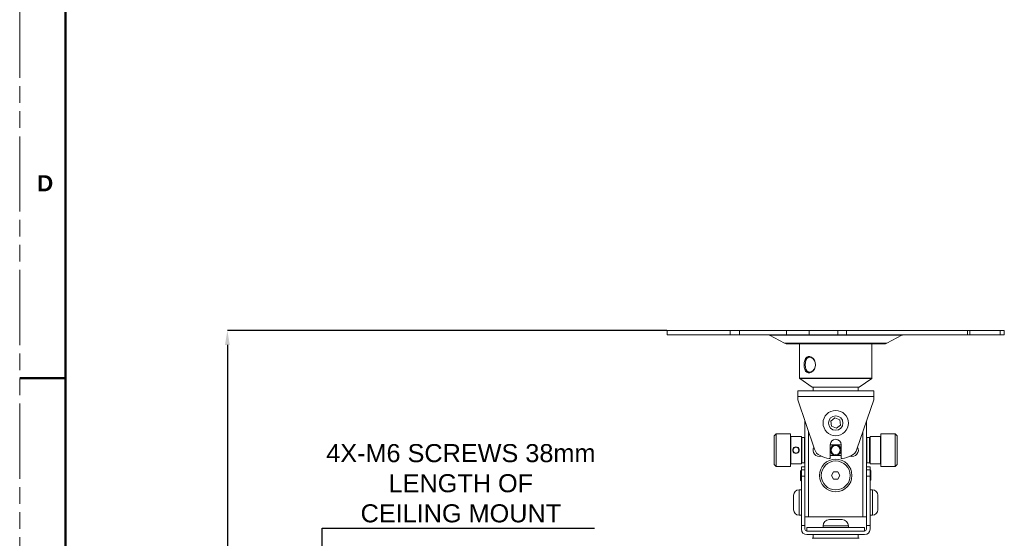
# Model space of a CAD drawing. Header units: millimetres. Extents: x 3925 to 5043, y -86 to 778.
# Tile 14 of 96: x 3925 to 4197, y 193 to 337. Entities that reach past the tile are written whole.
import ezdxf

# ---------------------------------------------------------------- set-up
doc = ezdxf.new("R2010")
doc.units = ezdxf.units.MM
doc.header["$LTSCALE"] = 46.255
doc.header["$PDMODE"] = 3
doc.header["$PDSIZE"] = 1
doc.linetypes.add('PHANTOM', pattern=[0.8, 0.45, -0.05, 0.1, -0.05, 0.1, -0.05])
doc.layers.get('0').update_dxf_attribs({"linetype": 'CONTINUOUS'})
doc.layers.get('Defpoints').update_dxf_attribs({"linetype": 'CONTINUOUS'})
doc.layers.add('1', color=7, linetype='CONTINUOUS')
doc.layers.add('ARAKNO_13891DXF_CONTINUOUS_LINE', color=7, linetype='CONTINUOUS')
doc.styles.add('SLDTEXTSTYLE0', font='arialbd.ttf', dxfattribs={"height": 5.5})
doc.styles.add('SLDTEXTSTYLE2', font='arial.ttf')
doc.dimstyles.new('SLDDIMSTYLE1', dxfattribs={"dimtxt": 5.650301, "dimasz": 4.572, "dimexe": 0, "dimexo": 0.0625, "dimgap": 1.412575, "dimtad": 0, "dimtih": 1, "dimtoh": 1, "dimlfac": 3.5, "dimrnd": 1e-09, "dimzin": 4, "dimdsep": 46, "dimtxsty": 'SLDTEXTSTYLE0', "dimsah": 1, "dimcen": 0.09, "dimadec": 0, "dimazin": 1, "dimtol": 1, "dimtp": 0.8, "dimtm": 0.8, "dimtfac": 1, "dimtdec": 1, "dimtofl": 0, "dimtmove": 0, "dimatfit": 3, "dimfxl": 1, "dimfrac": 2, "dimtolj": 1, "dimarcsym": 0})

# ---------------------------------------------------------------- blocks, each defined once
blk = doc.blocks.new('*D66')
at = {"color": 0, "linetype": 'Continuous', "lineweight": -2}
for p, q in [((4008.58, 182), (4008.58, 196.29)), ((4008.58, 196.29), (4083.98, 196.29)), ((4109.21, 182), (4008.58, 182)), ((4008.58, 165), (4008.58, 178)), ((4109.21, 161), (4008.58, 161))]:
    blk.add_line(p, q, dxfattribs=at)
at = {"color": 0, "linetype": 'Continuous'}
for points in [[(4007.92, 178), (4009.25, 178), (4008.58, 182)], [(4007.92, 165), (4009.25, 165), (4008.58, 161)]]:
    blk.add_solid(points, dxfattribs=at)
at = {"layer": 'Defpoints', "color": 0, "linetype": 'Continuous'}
for p in [(4109.28, 182), (4008.58, 161), (4109.28, 161)]:
    blk.add_point(p, dxfattribs=at)
at = {"color": 0, "linetype": 'Continuous', "lineweight": 0, "insert": (4046.99, 208.71), "char_height": 5, "attachment_point": 5, "style": 'SLDTEXTSTYLE2'}
blk.add_mtext('\\A1;4X-M6 SCREWS 38mm \\PLENGTH OF \\PCEILING MOUNT', dxfattribs=at)
blk = doc.blocks.new('*D67')
at = {"color": 0, "linetype": 'Continuous', "lineweight": -2}
for p, q in [((4104.01, 251.06), (3982.38, 251.06)), ((3982.38, 247.06), (3982.38, 67.75)), ((4019.56, 63.75), (3982.38, 63.75))]:
    blk.add_line(p, q, dxfattribs=at)
at = {"color": 0, "linetype": 'Continuous'}
for points in [[(3981.71, 247.06), (3983.04, 247.06), (3982.38, 251.06)], [(3981.71, 67.75), (3983.04, 67.75), (3982.38, 63.75)]]:
    blk.add_solid(points, dxfattribs=at)
at = {"layer": 'Defpoints', "color": 0, "linetype": 'Continuous'}
for p in [(4104.07, 251.06), (3982.38, 63.75), (4019.62, 63.75)]:
    blk.add_point(p, dxfattribs=at)
at = {"color": 0, "linetype": 'Continuous', "lineweight": 0, "insert": (3977.76, 157.41), "char_height": 5, "attachment_point": 5, "rotation": 90, "style": 'SLDTEXTSTYLE2'}
blk.add_mtext('\\A1;374.61 [14.75]', dxfattribs=at)

msp = doc.modelspace()

# ---------------------------------------------------------------- linework, layer by layer
at = {"color": 7, "linetype": 'PHANTOM', "lineweight": 0}
msp.add_line((3924.9114, -86.0394), (3924.9114, 777.5606), dxfattribs=at)
at = {"layer": '1', "color": 7, "linetype": 'Continuous', "lineweight": 50}
for p, q in [((3937.6114, 752.1606), (3937.6114, -60.6394)), ((3924.9114, 237.8106), (3937.6114, 237.8106))]:
    msp.add_line(p, q, dxfattribs=at)
at = {"layer": 'ARAKNO_13891DXF_CONTINUOUS_LINE', "color": 7, "linetype": 'Continuous', "lineweight": 0}
for p, q in [((4104.0659, 249.8089), (4104.0659, 251.0589)), ((4197.3843, 251.0589), (4104.0662, 251.0589)), ((4104.0715, 249.8089), (4104.0715, 251.0589)), ((4121.4811, 249.8089), (4121.4811, 251.0589)), ((4124.1015, 249.8089), (4124.1015, 251.0589)), ((4137.0723, 249.8089), (4137.0723, 251.0589)), ((4143.3469, 249.8089), (4143.3469, 251.0589)), ((4151.3239, 249.8089), (4151.3239, 251.0589)), ((4153.7236, 249.8089), (4153.7236, 251.0589)), ((4187.1991, 249.8089), (4187.1991, 251.0589)), ((4187.7992, 249.8089), (4187.7992, 251.0589)), ((4196.237, 249.8089), (4196.237, 251.0589)), ((4197.3846, 249.8089), (4197.3846, 251.0589)), ((4104.0662, 249.8089), (4197.3843, 249.8089)), ((4132.3835, 249.7504), (4132.2698, 249.794)), ((4169.067, 249.7504), (4132.3835, 249.7504)), ((4136.59, 247.5137), (4132.3835, 249.7504)), ((4164.8605, 247.5137), (4169.067, 249.7504)), ((4169.067, 249.7504), (4169.1808, 249.794)), ((4164.8605, 247.5137), (4136.59, 247.5137)), ((4136.9882, 247.3609), (4136.59, 247.5137)), ((4137.4116, 247.3089), (4136.9882, 247.3609)), ((4137.4123, 247.3089), (4164.0383, 247.3089)), ((4140.7253, 237.8604), (4140.7253, 247.3089)), ((4160.7253, 237.8604), (4160.7253, 247.3089)), ((4164.0389, 247.3089), (4164.4623, 247.3609)), ((4164.4623, 247.3609), (4164.8605, 247.5137)), ((4142.286, 241.5591), (4141.9727, 241.559)), ((4160.7253, 237.8604), (4140.7253, 237.8604)), ((4160.6834, 237.779), (4140.7671, 237.779)), ((4144.1992, 235.3275), (4140.7671, 237.779)), ((4157.2513, 235.3275), (4160.6834, 237.779)), ((4157.2513, 235.3275), (4144.1992, 235.3275)), ((4157.2237, 235.3137), (4144.2268, 235.3137)), ((4144.2576, 235.3089), (4157.193, 235.3089)), ((4144.5003, 234.3089), (4144.5003, 235.3089)), ((4156.9503, 234.3089), (4156.9503, 235.3089)), ((4140.218, 234.3089), (4161.2326, 234.3089)), ((4140.218, 234.3089), (4140.218, 231.8089)), ((4140.218, 232.8089), (4161.2326, 232.8089)), ((4144.8541, 218.1332), (4140.218, 231.8089)), ((4161.2326, 231.8089), (4156.5965, 218.1332)), ((4161.2326, 234.3089), (4161.2326, 231.8089)), ((4149.3873, 225.948), (4150.5251, 226.8361)), ((4151.8631, 226.2947), (4150.5251, 226.8361)), ((4152.0633, 224.8652), (4151.8631, 226.2947)), ((4142.2253, 196.0043), (4142.2253, 225.8878)), ((4149.3873, 225.948), (4149.5874, 224.5186)), ((4149.5874, 224.5186), (4150.9254, 223.9772)), ((4152.0633, 224.8652), (4150.9254, 223.9772)), ((4159.2253, 225.8878), (4159.2253, 196.0043)), ((4133.7253, 221.9066), (4134.2253, 222.4066)), ((4133.7253, 221.9066), (4133.7253, 213.9066)), ((4134.2253, 222.4066), (4138.2253, 222.4066)), ((4134.2253, 222.4066), (4134.2253, 213.4066)), ((4138.2253, 213.4066), (4138.2253, 222.4066)), ((4141.2253, 221.6566), (4138.3253, 221.6566)), ((4138.3253, 221.6566), (4138.3253, 214.1566)), ((4141.2253, 214.1566), (4141.2253, 221.6566)), ((4141.2253, 221.3066), (4141.3253, 221.4066)), ((4141.3253, 221.4066), (4142.1253, 221.4066)), ((4141.3253, 214.4066), (4141.3253, 221.4066)), ((4142.2253, 221.3066), (4142.1253, 221.4066)), ((4142.1253, 221.4066), (4142.1253, 214.4066)), ((4143.2253, 222.938), (4143.2253, 199.4066)), ((4158.2253, 199.4066), (4158.2253, 222.938)), ((4159.2253, 221.3066), (4159.3253, 221.4066)), ((4159.3253, 221.4066), (4160.1253, 221.4066)), ((4159.3253, 214.4066), (4159.3253, 221.4066)), ((4160.2253, 221.3066), (4160.1253, 221.4066)), ((4160.1253, 221.4066), (4160.1253, 214.4066)), ((4160.2253, 221.6566), (4163.1253, 221.6566)), ((4160.2253, 214.1566), (4160.2253, 221.6566)), ((4163.1253, 221.6566), (4163.1253, 214.1566)), ((4167.2253, 222.4066), (4163.2253, 222.4066)), ((4163.2253, 222.4066), (4163.2253, 213.4066)), ((4167.7253, 221.9066), (4167.2253, 222.4066)), ((4167.2253, 222.4066), (4167.2253, 213.4066)), ((4167.7253, 213.9066), (4167.7253, 221.9066)), ((4139.7225, 218.8169), (4139.4206, 218.7605)), ((4140.0294, 218.761), (4139.7225, 218.8169)), ((4139.7225, 218.8169), (4139.7255, 218.7171)), ((4149.2253, 219.4066), (4152.2253, 219.4066)), ((4149.2253, 219.4066), (4149.2253, 215.815)), ((4152.2253, 215.815), (4152.2253, 219.4066)), ((4139.4223, 217.0521), (4139.7253, 216.9963)), ((4139.7253, 217.0961), (4139.7253, 216.9963)), ((4139.7253, 216.9963), (4140.0274, 217.0515)), ((4152.2253, 216.4066), (4149.2253, 216.4066)), ((4134.2253, 213.4066), (4133.7253, 213.9066)), ((4138.2253, 213.4066), (4134.2253, 213.4066)), ((4138.3253, 214.1566), (4141.2253, 214.1566)), ((4141.3253, 214.4066), (4141.2253, 214.5066)), ((4141.2253, 213.2483), (4142.2253, 213.2483)), ((4141.2253, 213.2483), (4141.2253, 196.0043)), ((4141.2253, 213.2442), (4142.2253, 213.2442)), ((4142.1253, 214.4066), (4141.3253, 214.4066)), ((4142.1253, 214.4066), (4142.2253, 214.5066)), ((4159.2253, 214.5066), (4159.3253, 214.4066)), ((4159.2253, 213.2483), (4160.2253, 213.2483)), ((4160.2253, 213.2442), (4159.2253, 213.2442)), ((4159.3253, 214.4066), (4160.1253, 214.4066)), ((4160.2253, 214.5066), (4160.1253, 214.4066)), ((4163.1253, 214.1566), (4160.2253, 214.1566)), ((4160.2253, 196.0043), (4160.2253, 213.2483)), ((4163.2253, 213.4066), (4167.2253, 213.4066)), ((4167.2253, 213.4066), (4167.7253, 213.9066)), ((4140.9684, 212.1018), (4141.217, 212.3532)), ((4140.9684, 212.1018), (4140.9824, 209.6019)), ((4141.2253, 212.4212), (4142.2253, 212.4212)), ((4142.2253, 210.68), (4141.2253, 210.68)), ((4150.1423, 211.9034), (4149.5706, 210.9001)), ((4149.5706, 210.9001), (4150.1535, 209.9034)), ((4150.1423, 211.9034), (4151.297, 211.9098)), ((4151.3082, 209.9099), (4150.1535, 209.9034)), ((4151.88, 210.9131), (4151.297, 211.9098)), ((4151.3082, 209.9099), (4151.88, 210.9131)), ((4160.2253, 212.4212), (4159.2253, 212.4212)), ((4160.2253, 210.68), (4159.2253, 210.68)), ((4160.2404, 212.4365), (4160.4681, 212.2114)), ((4160.4821, 209.7114), (4160.4681, 212.2114)), ((4141.2338, 209.3533), (4140.9824, 209.6019)), ((4160.4821, 209.7114), (4160.2335, 209.46)), ((4139.0753, 205.4065), (4139.0753, 201.4068)), ((4141.2253, 206.9066), (4140.5753, 206.9066)), ((4140.5753, 206.9066), (4140.5753, 199.9066)), ((4160.2253, 206.9066), (4160.8753, 206.9066)), ((4160.8753, 206.9066), (4160.8753, 199.9066)), ((4162.3753, 201.4068), (4162.3753, 205.4064)), ((4141.2253, 199.9066), (4140.5753, 199.9066)), ((4159.2253, 199.4066), (4142.2253, 199.4066)), ((4160.2253, 199.9066), (4160.8753, 199.9066)), ((4142.2253, 197.0043), (4141.2253, 197.0043)), ((4158.7253, 196.5043), (4142.7253, 196.5043)), ((4142.7253, 195.5043), (4142.7253, 196.5043)), ((4154.2253, 196.9043), (4147.2253, 196.9043)), ((4147.2253, 196.9043), (4147.2253, 196.5043)), ((4152.4753, 198.6543), (4148.9753, 198.6543)), ((4154.2253, 196.9043), (4154.2253, 196.5043)), ((4158.7253, 195.5043), (4158.7253, 196.5043)), ((4159.2253, 197.0043), (4160.2253, 197.0043)), ((4158.7253, 195.5043), (4142.7253, 195.5043)), ((4142.7253, 194.5043), (4158.7253, 194.5043)), ((4157.2237, 193.4996), (4144.2268, 193.4996)), ((4157.1929, 193.5043), (4144.2577, 193.5043)), ((4144.5003, 194.5043), (4144.5003, 193.5043)), ((4156.9503, 194.5043), (4156.9503, 193.5043))]:
    msp.add_line(p, q, dxfattribs=at)
for points in [[(4141.9727, 241.559), (4142.0178, 242.1827), (4142.155, 242.773), (4142.3867, 243.2724), (4142.7121, 243.6347), (4143.1139, 243.8278), (4143.5656, 243.8341)], [(4142.286, 241.5591), (4142.3339, 242.203), (4142.4833, 242.7844), (4142.7346, 243.2506), (4143.0816, 243.5511), (4143.4989, 243.6529)], [(4143.4989, 243.6529), (4143.9487, 243.553), (4144.3917, 243.2595), (4144.7704, 242.7943), (4145.0239, 242.206), (4145.1143, 241.5589)], [(4143.5656, 243.8341), (4144.0352, 243.651), (4144.4733, 243.2946), (4144.8276, 242.7937), (4145.0589, 242.1912), (4145.1378, 241.5589)], [(4143.596, 239.2899), (4143.1426, 239.2837), (4142.734, 239.4667), (4142.4008, 239.8237), (4142.1618, 240.3245), (4142.0191, 240.9258), (4141.9727, 241.559)], [(4143.4989, 239.4649), (4143.0845, 239.5652), (4142.7409, 239.859), (4142.4867, 240.3246), (4142.3343, 240.9126), (4142.286, 241.5591)], [(4145.1143, 241.5589), (4145.0249, 240.9157), (4144.7771, 240.3347), (4144.4018, 239.8675), (4143.9533, 239.5669), (4143.4989, 239.4649)], [(4145.1378, 241.5589), (4145.0615, 240.9371), (4144.8391, 240.346), (4144.4936, 239.8452), (4144.0617, 239.4828), (4143.596, 239.2899)], [(4144.2268, 235.3137), (4144.2368, 235.311), (4144.247, 235.3094), (4144.2573, 235.3089)], [(4156.9222, 235.3137), (4156.9127, 235.311), (4156.903, 235.3094), (4156.8931, 235.3089)], [(4156.9222, 235.3137), (4156.9314, 235.3173), (4156.9402, 235.322), (4156.9485, 235.3275)], [(4157.2237, 235.3137), (4157.2138, 235.311), (4157.2035, 235.3094), (4157.1932, 235.3089)], [(4139.4206, 218.7605), (4139.1567, 218.607), (4138.9607, 218.3731), (4138.8488, 218.0678), (4138.8486, 217.7457), (4138.9588, 217.4432), (4139.1559, 217.2069), (4139.4223, 217.0521)], [(4140.0274, 217.0515), (4140.2924, 217.205), (4140.4893, 217.4391), (4140.6016, 217.7438), (4140.6022, 218.0654), (4140.4926, 218.3681), (4140.2958, 218.6055), (4140.0294, 218.761)], [(4144.2268, 193.4996), (4144.2368, 193.5022), (4144.247, 193.5038), (4144.2573, 193.5043)], [(4156.8931, 193.5043), (4156.9029, 193.5038), (4156.9127, 193.5022), (4156.9222, 193.4996)], [(4156.9485, 193.4857), (4156.9402, 193.4913), (4156.9314, 193.4959), (4156.9222, 193.4996)], [(4157.2237, 193.4996), (4157.2138, 193.5022), (4157.2035, 193.5038), (4157.1932, 193.5043)]]:
    msp.add_lwpolyline(points, dxfattribs=at)
for centre, radius in [((4150.7253, 225.4066), 3.5), ((4150.7253, 225.4066), 2), ((4139.7253, 217.9066), 0.8105), ((4150.7253, 217.9066), 1.5), ((4150.7253, 217.9066), 1.25), ((4150.7253, 210.9066), 4.5), ((4150.7253, 210.9066), 4)]:
    msp.add_circle(centre, radius, dxfattribs=at)
for centre, radius, start, end in [((4140.8253, 237.8604), 0.1, 180, 234.462322), ((4160.6253, 237.8604), 0.1, 305.537678, 0), ((4138.3253, 221.7566), 0.1, 180, 270), ((4150.7253, 219.4066), 1.5, 0, 180), ((4163.1253, 221.7566), 0.1, 270, 0), ((4146.2003, 217.9066), 1.75, 152.115971, 287.651215), ((4147.6953, 219.0964), 3, 198.726818, 244.351005), ((4155.2503, 217.9066), 1.75, 252.348785, 27.884029), ((4153.7553, 219.0964), 3, 295.648995, 341.273182), ((4150.7253, 225.4066), 10, 244.351005, 259.660109), ((4148.9753, 215.815), 0.25, 259.660109, 360), ((4152.4753, 215.815), 0.25, 180, 280.339891), ((4150.7253, 225.4066), 10, 280.339891, 295.648995), ((4140.5753, 205.4066), 1.5, 90, 180), ((4160.8753, 205.4066), 1.5, 0, 90), ((4140.5753, 201.4066), 1.5, 180, 270), ((4160.8753, 201.4066), 1.5, 270, 360), ((4148.9753, 196.9043), 1.75, 90, 180), ((4152.4753, 196.9043), 1.75, 0, 90), ((4142.7253, 196.0043), 1.5, 180, 270), ((4142.7253, 196.0043), 0.5, 180, 270), ((4158.7253, 196.0043), 1.5, 270, 0), ((4158.7253, 196.0043), 0.5, 270, 360)]:
    msp.add_arc(centre, radius, start, end, dxfattribs=at)

# ---------------------------------------------------------------- texts
at = {"layer": '1', "color": 7, "linetype": 'Continuous', "lineweight": 50, "insert": (3929.7057, 294.0583), "char_height": 4.445, "attachment_point": 1, "style": 'SLDTEXTSTYLE0'}
msp.add_mtext('D', dxfattribs=at)

# ---------------------------------------------------------------- dimensions: what is measured, and where the dimension line sits
at = {"color": 2, "linetype": 'Continuous', "lineweight": 0}
dim = msp.add_linear_dim(base=(3982.3766, 63.7543), p1=(4104.0715, 251.0589), p2=(4019.6224, 63.7543), angle=90, dimstyle='SLDDIMSTYLE1', override={"dimtxt": 5, "dimasz": 4, "dimtad": 1, "dimtih": 0, "dimlfac": 2, "dimtxsty": 'SLDTEXTSTYLE2', "dimtol": 0, "dimtp": 0.5, "dimtm": 0.5}, dxfattribs=at)
dim.commit()
dim.dimension.update_dxf_attribs({"geometry": '*D67', "text_midpoint": (3982.3766, 157.4066), "dimtype": 160})
dim = msp.add_linear_dim(base=(4008.5839, 161.0043), p1=(4109.2753, 182.0043), p2=(4109.2753, 161.0043), angle=90, text='4X-M6 SCREWS 38mm \\PLENGTH OF \\PCEILING MOUNT', dimstyle='SLDDIMSTYLE1', override={"dimtxt": 5, "dimasz": 4, "dimtad": 1, "dimtih": 0, "dimlfac": 2, "dimtxsty": 'SLDTEXTSTYLE2', "dimtol": 0, "dimtp": 0.5, "dimtm": 0.5, "dimtdec": 3}, dxfattribs=at)
dim.commit()
dim.dimension.update_dxf_attribs({"geometry": '*D66', "text_midpoint": (4046.9866, 196.2933), "dimtype": 160})

doc.saveas('drawing.dxf')
